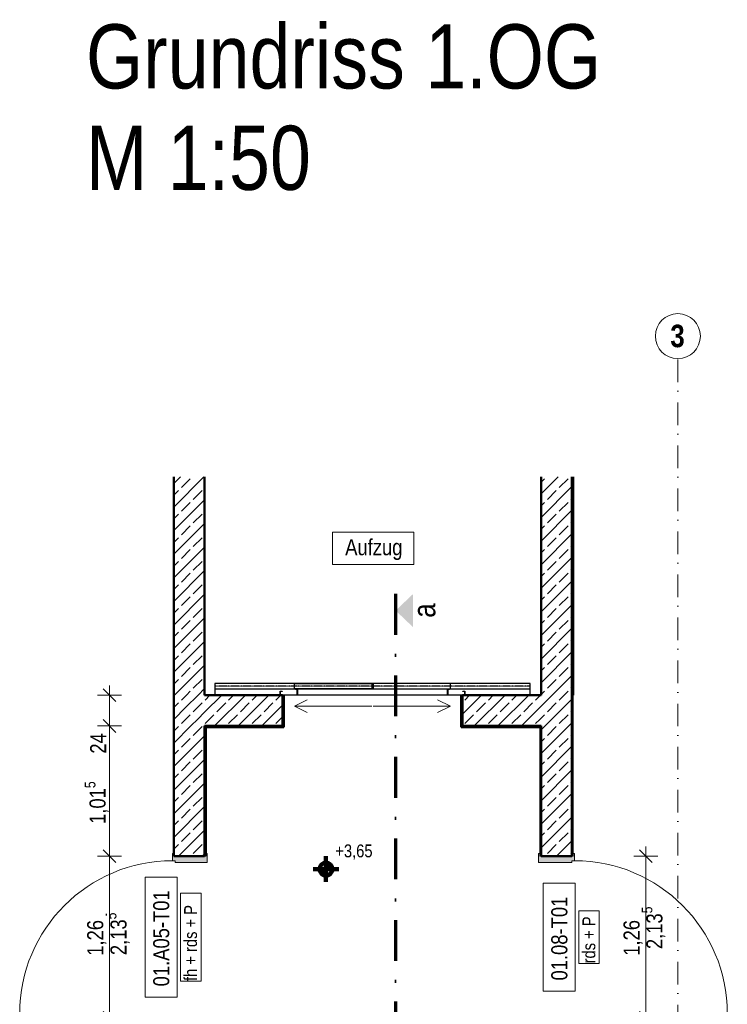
# Model space of a CAD drawing. Header units: metres. Extents: x -58265 to 688021, y -56222 to 35250.
# Tile 18 of 67: x 533799 to 539309, y -46342 to -38673. Entities that reach past the tile are written whole.
import ezdxf

# ---------------------------------------------------------------- set-up
doc = ezdxf.new("R2010")
doc.units = ezdxf.units.M
doc.header["$LTSCALE"] = 0.05
for name, pattern in [('Strichlinie_ eng', [46, 30, -16]), ('Strichpunktlinie', [13405.555248, 7055.555344, -3527.777672, 0, -2822.222233]), ('Strichpunktlinie_ lang', [12700, 6350, -3175, 0, -3175]), ('Wipeout_Contour', [20000, 0, -20000])]:
    doc.linetypes.add(name, pattern=pattern)
for name, color, linetype in [('A_1_Bauteilschraffuren', 7, 'Continuous'), ('A_1_Schraffuren', 7, 'Continuous'), ('A_1_Treppen', 7, 'Continuous'), ('A_1_Wände_Innen_Massiv', 7, 'Continuous'), ('A_4_Detail_Inhalt', 7, 'Continuous'), ('A_4_Etiketten_allgemein_100_50', 7, 'Continuous'), ('A_5_Detail_Bemaßung', 7, 'Continuous'), ('A_5_Detail_Inhalt', 7, 'Continuous')]:
    doc.layers.add(name, color=color, linetype=linetype)
doc.styles.add('ERSTELLTER_STIL_2', font='txt')
doc.styles.add('ERSTELLTER_STIL_4', font='txt')
doc.dimstyles.new('ERSTELLTER_STIL__2', dxfattribs={"dimtxt": 125, "dimasz": 95, "dimexe": 0.18, "dimexo": 0.0625, "dimgap": 0, "dimtad": 1, "dimlfac": 0.001, "dimzin": 0, "dimdsep": 46, "dimtxsty": 'ERSTELLTER_STIL_2', "dimblk": 'ARROWHEAD_6', "dimblk1": 'ARROWHEAD_6', "dimblk2": 'ARROWHEAD_6', "dimcen": 0.09, "dimse1": 1, "dimse2": 1, "dimclrd": 7, "dimclre": 7, "dimclrt": 7, "dimazin": 0, "dimtfac": 1, "dimtdec": 4, "dimtmove": 0, "dimatfit": 3, "dimfxl": 1, "dimtolj": 1, "dimtzin": 0, "dimarcsym": 0})
pattern_1 = [(0, (521223.22, -54588.84), (0, 86.60254), [0, -50]), (0, (521248.22, -54545.54), (0, 86.60254), [0, -50])]
pattern_2 = [(45, (521223.22, -54588.84), (-91.9239, 91.9239), []), (45, (521177.26, -54542.88), (-91.9239, 91.9239), [97.5, -32.5])]

# ---------------------------------------------------------------- blocks, each defined once
blk = doc.blocks.new('*D29', base_point=(521223.2, -54588.8))
at = {"layer": 'A_5_Detail_Bemaßung', "color": 7, "linetype": 'Continuous', "lineweight": 15}
for p, q in [((534447.4, -45138.3), (534547.4, -45238.3)), ((534591.2, -45188.3), (534403.7, -45188.3)), ((534497.4, -46448.3), (534497.4, -45188.3)), ((534591.2, -46448.3), (534403.7, -46448.3)), ((534447.4, -46398.3), (534547.4, -46498.3))]:
    blk.add_line(p, q, dxfattribs=at)
at = {"color": 254, "linetype": 'Wipeout_Contour', "lineweight": 0, "ltscale": 2145482.03827088}
blk.add_wipeout([(534493.7, -45984.9), (534493.7, -45651.7), (534326.2, -45651.7), (534326.2, -45984.9)], dxfattribs=at).dxf.layer = 'A_1_Schraffuren'
at = {"layer": 'A_5_Detail_Bemaßung', "color": 7, "lineweight": 15, "insert": (534472.4, -45963.6), "char_height": 125, "attachment_point": 7, "rotation": 90, "style": 'ERSTELLTER_STIL_2'}
blk.add_mtext('\\A1;{\\pql;\\fSwis721 Cn BT|b0|i0|c0|p0;\\W1.000000;1,26}', dxfattribs=at)
blk = doc.blocks.new('ARROWHEAD_6')
at = {"color": 0, "linetype": 'Continuous', "lineweight": 0}
for p, q in [((0, 0), (-1, 0)), ((-0.5, -0.5), (0.5, 0.5))]:
    blk.add_line(p, q, dxfattribs=at)
blk = doc.blocks.new('*D30', base_point=(521223.2, -54588.8))
at = {"layer": 'A_5_Detail_Bemaßung', "color": 7, "linetype": 'Continuous', "lineweight": 15}
for p, q in [((534591.2, -44173.3), (534403.7, -44173.3)), ((534447.4, -44123.3), (534547.4, -44223.3)), ((534497.4, -45188.3), (534497.4, -44173.3)), ((534447.4, -45138.3), (534547.4, -45238.3)), ((534591.2, -45188.3), (534403.7, -45188.3))]:
    blk.add_line(p, q, dxfattribs=at)
at = {"color": 254, "linetype": 'Wipeout_Contour', "lineweight": 0, "ltscale": 2145125.880986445}
blk.add_wipeout([(534493.7, -44957.8), (534493.7, -44569.8), (534326.2, -44569.8), (534326.2, -44957.8)], dxfattribs=at).dxf.layer = 'A_1_Schraffuren'
at = {"layer": 'A_5_Detail_Bemaßung', "color": 7, "lineweight": 15, "insert": (534503.6, -44936.5), "char_height": 125, "attachment_point": 7, "rotation": 90, "style": 'ERSTELLTER_STIL_2'}
blk.add_mtext('\\A1;{\\pql;\\fSwis721 Cn BT|b0|i0|c0|p0;\\W1.000000;1,01\\fSwis721 Cn BT|b0|i0|c0|p0;\\W1.000000;\\A1{\\H.66x;\\S5^  ;}}', dxfattribs=at)
at = {"color": 254, "linetype": 'Wipeout_Contour', "lineweight": 0, "ltscale": 2144973.805726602}
blk.add_wipeout([(534493.7, -44410.5), (534493.7, -44202), (534326.2, -44202), (534326.2, -44410.5)], dxfattribs=at).dxf.layer = 'A_1_Schraffuren'
at = {"layer": 'A_5_Detail_Bemaßung', "color": 7, "lineweight": 15, "insert": (534472.4, -44389.3), "char_height": 125, "attachment_point": 7, "rotation": 90, "style": 'ERSTELLTER_STIL_2'}
blk.add_mtext('\\A1;{\\pql;\\fSwis721 Cn BT|b0|i0|c0|p0;\\W1.000000;24}', dxfattribs=at)
blk = doc.blocks.new('*D31', base_point=(521223.2, -54588.8))
at = {"layer": 'A_5_Detail_Bemaßung', "color": 7, "linetype": 'Continuous', "lineweight": 15}
for p, q in [((534497.4, -43933.3), (534497.4, -43858.3)), ((534591.2, -43933.3), (534403.7, -43933.3)), ((534547.4, -43983.3), (534447.4, -43883.3)), ((534497.4, -44173.3), (534497.4, -43933.3)), ((534591.2, -44173.3), (534403.7, -44173.3)), ((534447.4, -44123.3), (534547.4, -44223.3))]:
    blk.add_line(p, q, dxfattribs=at)
blk = doc.blocks.new('*D33', base_point=(521223.2, -54588.8))
at = {"layer": 'A_5_Detail_Bemaßung', "color": 7, "linetype": 'Continuous', "lineweight": 15}
for p, q in [((538723.7, -45238.3), (538623.7, -45138.3)), ((538673.7, -45188.3), (538673.7, -45113.3)), ((538767.4, -45188.3), (538579.9, -45188.3)), ((538673.7, -46448.3), (538673.7, -45188.3)), ((538767.4, -46448.3), (538579.9, -46448.3)), ((538623.7, -46398.3), (538723.7, -46498.3))]:
    blk.add_line(p, q, dxfattribs=at)
at = {"color": 254, "linetype": 'Wipeout_Contour', "lineweight": 0, "ltscale": 2162126.455837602}
blk.add_wipeout([(538669.9, -45984.9), (538669.9, -45651.7), (538502.4, -45651.7), (538502.4, -45984.9)], dxfattribs=at).dxf.layer = 'A_1_Schraffuren'
at = {"layer": 'A_5_Detail_Bemaßung', "color": 7, "lineweight": 15, "insert": (538648.7, -45963.6), "char_height": 125, "attachment_point": 7, "rotation": 90, "style": 'ERSTELLTER_STIL_2'}
blk.add_mtext('\\A1;{\\pql;\\fSwis721 Cn BT|b0|i0|c0|p0;\\W1.000000;1,26}', dxfattribs=at)

msp = doc.modelspace()

# ---------------------------------------------------------------- hatches: boundary and pattern name
at = {"layer": 'A_1_Bauteilschraffuren', "linetype": 'Continuous', "lineweight": 15}
h = msp.add_hatch(dxfattribs=at)
h.set_pattern_fill('Beton__Stahlbeton_0002', color=253, style=0, pattern_type=2)
h.set_pattern_definition(pattern_2)
h.paths.add_polyline_path([(535238.558, -43933.264), (535238.558, -42233.264), (534998.558, -42233.264), (534998.558, -43933.264)])
h = msp.add_hatch(dxfattribs=at)
h.set_pattern_fill('Beton__Stahlbeton_0002', color=253, style=0, pattern_type=2)
h.set_pattern_definition(pattern_2)
h.paths.add_polyline_path([(537858.558, -42233.264), (537858.558, -43933.264), (538098.558, -43933.264), (538098.558, -42233.264)])
at = {"layer": 'A_1_Bauteilschraffuren', "linetype": 'Continuous', "lineweight": 13}
h = msp.add_hatch(dxfattribs=at)
h.set_pattern_fill('Verputz_0002', color=251, style=0, pattern_type=2)
h.set_pattern_definition(pattern_1)
h.paths.add_polyline_path([(538098.558, -42233.264), (538108.558, -42243.264), (538108.558, -42233.264)])
h = msp.add_hatch(dxfattribs=at)
h.set_pattern_fill('Verputz_0002', color=251, style=0, pattern_type=2)
h.set_pattern_definition(pattern_1)
h.paths.add_polyline_path([(538098.558, -42243.264), (538108.558, -42243.264), (538098.558, -42233.264)])
h = msp.add_hatch(dxfattribs=at)
h.set_pattern_fill('Verputz_0002', color=251, style=0, pattern_type=2)
h.set_pattern_definition(pattern_1)
h.paths.add_polyline_path([(538098.558, -42243.264), (538098.558, -43933.264), (538108.558, -43933.264), (538108.558, -42243.264)])
at = {"layer": 'A_1_Bauteilschraffuren', "linetype": 'Continuous', "lineweight": 15}
h = msp.add_hatch(dxfattribs=at)
h.set_pattern_fill('Beton__Stahlbeton_0002', color=253, style=0, pattern_type=2)
h.set_pattern_definition(pattern_2)
h.paths.add_polyline_path([(534998.558, -43933.264), (535238.558, -44173.264), (535238.558, -43933.264)])
h = msp.add_hatch(dxfattribs=at)
h.set_pattern_fill('Beton__Stahlbeton_0002', color=253, style=0, pattern_type=2)
h.set_pattern_definition(pattern_2)
h.paths.add_polyline_path([(534998.558, -44173.264), (535238.558, -44173.264), (534998.558, -43933.264)])
h = msp.add_hatch(dxfattribs=at)
h.set_pattern_fill('Beton__Stahlbeton_0002', color=253, style=0, pattern_type=2)
h.set_pattern_definition(pattern_2)
h.paths.add_polyline_path([(535845.655, -43933.264), (535238.558, -43933.264), (535238.558, -44173.264), (535845.655, -44173.264)])
at = {"layer": 'A_1_Bauteilschraffuren', "linetype": 'Continuous', "lineweight": 13}
h = msp.add_hatch(dxfattribs=at)
h.set_pattern_fill('Verputz_0002', color=251, style=0, pattern_type=2)
h.set_pattern_definition(pattern_1)
h.paths.add_polyline_path([(535855.655, -44183.264), (535855.655, -43933.264), (535845.655, -43933.264), (535845.655, -44173.264), (535845.655, -44183.264)])
h = msp.add_hatch(dxfattribs=at)
h.set_pattern_fill('Verputz_0002', color=251, style=0, pattern_type=2)
h.set_pattern_definition(pattern_1)
h.paths.add_polyline_path([(537245.655, -44183.264), (537245.655, -44173.264), (537245.655, -43933.264), (537235.655, -43933.264), (537235.655, -44183.264)])
at = {"layer": 'A_1_Bauteilschraffuren', "linetype": 'Continuous', "lineweight": 15}
h = msp.add_hatch(dxfattribs=at)
h.set_pattern_fill('Beton__Stahlbeton_0002', color=253, style=0, pattern_type=2)
h.set_pattern_definition(pattern_2)
h.paths.add_polyline_path([(537848.558, -43933.264), (537245.655, -43933.264), (537245.655, -44173.264), (537848.558, -44173.264)])
h = msp.add_hatch(dxfattribs=at)
h.set_pattern_fill('Beton__Stahlbeton_0002', color=253, style=0, pattern_type=2)
h.set_pattern_definition(pattern_2)
h.paths.add_polyline_path([(537848.558, -43933.264), (537848.558, -44173.264), (537858.558, -44173.264), (537858.558, -43933.264)])
h = msp.add_hatch(dxfattribs=at)
h.set_pattern_fill('Beton__Stahlbeton_0002', color=253, style=0, pattern_type=2)
h.set_pattern_definition(pattern_2)
h.paths.add_polyline_path([(537858.558, -43933.264), (537858.558, -44173.264), (538098.558, -44173.264), (538098.558, -43933.264)])
at = {"layer": 'A_1_Bauteilschraffuren', "linetype": 'Continuous', "lineweight": 13}
h = msp.add_hatch(dxfattribs=at)
h.set_pattern_fill('Verputz_0002', color=251, style=0, pattern_type=2)
h.set_pattern_definition(pattern_1)
h.paths.add_polyline_path([(538098.558, -43933.264), (538098.558, -45188.264), (538108.558, -45188.264), (538108.558, -43933.264)])
at = {"layer": 'A_1_Bauteilschraffuren', "linetype": 'Continuous', "lineweight": 15}
h = msp.add_hatch(dxfattribs=at)
h.set_pattern_fill('Beton__Stahlbeton_0002', color=253, style=0, pattern_type=2)
h.set_pattern_definition(pattern_2)
h.paths.add_polyline_path([(534998.558, -44173.264), (534998.558, -45188.264), (535238.558, -45188.264), (535238.558, -44173.264)])
at = {"layer": 'A_1_Bauteilschraffuren', "linetype": 'Continuous', "lineweight": 13}
h = msp.add_hatch(dxfattribs=at)
h.set_pattern_fill('Verputz_0002', color=251, style=0, pattern_type=2)
h.set_pattern_definition(pattern_1)
h.paths.add_polyline_path([(535238.558, -44173.264), (535248.558, -44183.264), (535248.558, -44173.264)])
h = msp.add_hatch(dxfattribs=at)
h.set_pattern_fill('Verputz_0002', color=251, style=0, pattern_type=2)
h.set_pattern_definition(pattern_1)
h.paths.add_polyline_path([(535238.558, -44183.264), (535248.558, -44183.264), (535238.558, -44173.264)])
h = msp.add_hatch(dxfattribs=at)
h.set_pattern_fill('Verputz_0002', color=251, style=0, pattern_type=2)
h.set_pattern_definition(pattern_1)
h.paths.add_polyline_path([(535248.558, -44173.264), (535248.558, -44183.264), (535845.655, -44183.264), (535845.655, -44173.264)])
h = msp.add_hatch(dxfattribs=at)
h.set_pattern_fill('Verputz_0002', color=251, style=0, pattern_type=2)
h.set_pattern_definition(pattern_1)
h.paths.add_polyline_path([(537245.655, -44173.264), (537245.655, -44183.264), (537848.558, -44183.264), (537848.558, -44173.264)])
h = msp.add_hatch(dxfattribs=at)
h.set_pattern_fill('Verputz_0002', color=251, style=0, pattern_type=2)
h.set_pattern_definition(pattern_1)
h.paths.add_polyline_path([(537848.558, -44173.264), (537848.558, -44183.264), (537858.558, -44183.264), (537858.558, -44173.264)])
at = {"layer": 'A_1_Bauteilschraffuren', "linetype": 'Continuous', "lineweight": 15}
h = msp.add_hatch(dxfattribs=at)
h.set_pattern_fill('Beton__Stahlbeton_0002', color=253, style=0, pattern_type=2)
h.set_pattern_definition(pattern_2)
h.paths.add_polyline_path([(538098.558, -44173.264), (537858.558, -44173.264), (537858.558, -45188.264), (538098.558, -45188.264)])
at = {"layer": 'A_1_Bauteilschraffuren', "linetype": 'Continuous', "lineweight": 13}
h = msp.add_hatch(dxfattribs=at)
h.set_pattern_fill('Verputz_0002', color=251, style=0, pattern_type=2)
h.set_pattern_definition(pattern_1)
h.paths.add_polyline_path([(535248.558, -44183.264), (535238.558, -44183.264), (535238.558, -45188.264), (535248.558, -45188.264)])
h = msp.add_hatch(dxfattribs=at)
h.set_pattern_fill('Verputz_0002', color=251, style=0, pattern_type=2)
h.set_pattern_definition(pattern_1)
h.paths.add_polyline_path([(537848.558, -44183.264), (537848.558, -45188.264), (537858.558, -45188.264), (537858.558, -44183.264)])
at = {"layer": 'A_1_Bauteilschraffuren', "linetype": 'Continuous', "lineweight": 15}
for points in [[(535258.558, -45238.264), (535258.558, -45168.264), (535248.558, -45168.264), (535248.558, -45188.264), (534998.558, -45188.264), (534998.558, -45168.264), (534988.558, -45168.264), (534988.558, -45223.264), (535008.558, -45223.264), (535008.558, -45238.264)], [(537838.558, -45238.264), (538098.558, -45238.264), (538098.558, -45223.264), (538118.558, -45223.264), (538118.558, -45168.264), (538108.558, -45168.264), (538108.558, -45188.264), (537848.558, -45188.264), (537848.558, -45168.264), (537838.558, -45168.264)]]:
    msp.add_hatch(color=7, dxfattribs=at).paths.add_polyline_path(points)
at = {"layer": 'A_1_Schraffuren', "linetype": 'Continuous', "lineweight": 15}
msp.add_hatch(color=7, dxfattribs=at).paths.add_polyline_path([(536726.099, -43274.891), (536862.242, -43404.749), (536862.242, -43145.033)])
at = {"layer": 'A_1_Schraffuren', "linetype": 'Continuous', "lineweight": 100}
for points in [[(536183.223, -45288.421), (536233.223, -45288.421), (536229.417, -45269.287), (536218.578, -45253.066), (536202.357, -45242.228), (536183.223, -45238.421)], [(536183.223, -45288.421), (536133.223, -45288.421), (536137.029, -45307.556), (536147.868, -45323.777), (536164.089, -45334.615), (536183.223, -45338.421)]]:
    msp.add_hatch(color=7, dxfattribs=at).paths.add_polyline_path(points)

# ---------------------------------------------------------------- linework, layer by layer
at = {"layer": 'A_1_Wände_Innen_Massiv', "color": 7, "linetype": 'Continuous', "lineweight": 50}
for p, q in [((538098.558, -43933.264), (538098.558, -42233.264)), ((535845.655, -44173.264), (535845.655, -43933.264)), ((535855.655, -43933.264), (535855.655, -44183.264)), ((535855.655, -43933.264), (535855.655, -44183.264)), ((537235.655, -43933.264), (537235.655, -44183.264)), ((537235.655, -43933.264), (537235.655, -44183.264)), ((537245.655, -44173.264), (537245.655, -43933.264)), ((537858.558, -43933.264), (537848.558, -43933.264)), ((537858.558, -43933.264), (537848.558, -43933.264)), ((538098.558, -44173.264), (538098.558, -43933.264)), ((535248.558, -44173.264), (535238.558, -44173.264)), ((535238.558, -45188.264), (535238.558, -44173.264)), ((535248.558, -44173.264), (535238.558, -44173.264)), ((535248.558, -44173.264), (535845.655, -44173.264)), ((537245.655, -44173.264), (537848.558, -44173.264)), ((537848.558, -44173.264), (537858.558, -44173.264)), ((537848.558, -44173.264), (537858.558, -44173.264)), ((537858.558, -44173.264), (537858.558, -45188.264)), ((538098.558, -45188.264), (538098.558, -44173.264)), ((535845.655, -44183.264), (535855.655, -44183.264)), ((535845.655, -44183.264), (535855.655, -44183.264)), ((537245.655, -44183.264), (537235.655, -44183.264)), ((537245.655, -44183.264), (537235.655, -44183.264)), ((534998.558, -45188.264), (535238.558, -45188.264)), ((538098.558, -45188.264), (537858.558, -45188.264))]:
    msp.add_line(p, q, dxfattribs=at)
at = {"layer": 'A_1_Wände_Innen_Massiv', "color": 7, "linetype": 'Continuous', "lineweight": 25}
for p, q in [((537773.155, -43843.264), (535318.155, -43843.264)), ((535318.155, -43843.264), (535318.155, -43933.264)), ((535938.155, -43883.264), (535938.155, -43843.264)), ((535938.155, -43843.264), (536540.655, -43843.264)), ((536540.655, -43843.264), (536540.655, -43883.264)), ((537153.155, -43843.264), (536550.655, -43843.264)), ((536550.655, -43843.264), (536550.655, -43883.264)), ((537153.155, -43883.264), (537153.155, -43843.264)), ((537773.155, -43933.264), (537773.155, -43843.264)), ((537773.155, -43888.264), (535318.155, -43888.264)), ((537773.155, -43933.264), (535318.155, -43933.264)), ((535825.655, -43933.264), (535825.655, -43903.264)), ((535825.655, -43903.264), (535842.655, -43903.264)), ((535960.655, -43933.264), (535825.655, -43933.264)), ((535842.655, -43904.764), (535827.155, -43904.764)), ((535827.155, -43904.764), (535827.155, -43931.764)), ((535827.155, -43931.764), (535959.155, -43931.764)), ((535842.655, -43903.264), (535842.655, -43904.764)), ((536540.655, -43883.264), (535938.155, -43883.264)), ((535947.155, -43889.764), (535947.155, -43888.264)), ((535947.155, -43888.264), (535960.655, -43888.264)), ((535959.155, -43889.764), (535947.155, -43889.764)), ((535959.155, -43931.764), (535959.155, -43889.764)), ((535960.655, -43888.264), (535960.655, -43933.264)), ((536550.655, -43883.264), (537153.155, -43883.264)), ((537130.655, -43933.264), (537130.655, -43888.264)), ((537130.655, -43888.264), (537144.155, -43888.264)), ((537265.655, -43933.264), (537130.655, -43933.264)), ((537144.155, -43889.764), (537132.155, -43889.764)), ((537132.155, -43889.764), (537132.155, -43931.764)), ((537132.155, -43931.764), (537264.155, -43931.764)), ((537144.155, -43888.264), (537144.155, -43889.764)), ((537248.655, -43904.764), (537248.655, -43903.264)), ((537248.655, -43903.264), (537265.655, -43903.264)), ((537264.155, -43904.764), (537248.655, -43904.764)), ((537264.155, -43931.764), (537264.155, -43904.764)), ((537265.655, -43903.264), (537265.655, -43933.264)), ((537858.558, -45188.264), (537848.558, -45188.264)), ((538108.558, -45188.264), (538098.558, -45188.264))]:
    msp.add_line(p, q, dxfattribs=at)
at = {"layer": 'A_1_Wände_Innen_Massiv', "color": 7, "linetype": 'Strichlinie_ eng', "lineweight": 25, "ltscale": 0.5}
msp.add_line((537773.155, -43863.264), (535318.155, -43863.264), dxfattribs=at)
at = {"layer": 'A_1_Wände_Innen_Massiv', "color": 7, "linetype": 'Continuous', "lineweight": 15}
for p, q in [((535845.655, -43933.264), (535855.655, -43933.264)), ((537245.655, -43933.264), (537235.655, -43933.264)), ((535938.155, -44019.213), (536038.155, -43969.213)), ((536540.655, -44019.213), (535938.155, -44019.213)), ((535938.155, -44019.213), (536038.155, -44069.213)), ((536550.655, -44019.213), (537153.155, -44019.213)), ((537153.155, -44019.213), (537053.155, -43969.213)), ((537153.155, -44019.213), (537053.155, -44069.213)), ((534988.558, -45223.264), (534988.558, -45168.264)), ((534988.558, -45168.264), (534998.558, -45168.264)), ((534998.558, -45168.264), (534998.558, -45188.264)), ((535248.558, -45188.264), (535248.558, -45168.264)), ((535248.558, -45168.264), (535258.558, -45168.264)), ((535258.558, -45168.264), (535258.558, -45238.264)), ((537848.558, -45168.264), (537838.558, -45168.264)), ((537838.558, -45168.264), (537838.558, -45238.264)), ((537848.558, -45188.264), (537848.558, -45168.264)), ((538118.558, -45168.264), (538108.558, -45168.264)), ((538108.558, -45168.264), (538108.558, -45188.264)), ((538118.558, -45223.264), (538118.558, -45168.264)), ((535008.558, -45223.264), (534988.558, -45223.264)), ((534998.558, -45188.264), (535238.558, -45188.264)), ((535008.558, -45238.264), (535008.558, -45223.264)), ((535258.558, -45238.264), (535008.558, -45238.264)), ((535238.558, -45188.264), (535248.558, -45188.264)), ((535238.558, -45188.264), (535248.558, -45188.264)), ((537838.558, -45238.264), (538098.558, -45238.264)), ((537858.558, -45188.264), (537848.558, -45188.264)), ((538098.558, -45188.264), (537858.558, -45188.264)), ((538108.558, -45188.264), (538098.558, -45188.264)), ((538098.558, -45238.264), (538098.558, -45223.264)), ((538098.558, -45223.264), (538118.558, -45223.264))]:
    msp.add_line(p, q, dxfattribs=at)
at = {"layer": 'A_1_Wände_Innen_Massiv', "color": 150, "linetype": 'Continuous', "lineweight": 18}
for p, q in [((534998.558, -45188.264), (535248.558, -45188.264)), ((534998.558, -45188.264), (535238.558, -45188.264)), ((535238.558, -45188.264), (535248.558, -45188.264)), ((538108.558, -45188.264), (537848.558, -45188.264)), ((537858.558, -45188.264), (537848.558, -45188.264)), ((538098.558, -45188.264), (537858.558, -45188.264)), ((538108.558, -45188.264), (538098.558, -45188.264))]:
    msp.add_line(p, q, dxfattribs=at)
at = {"layer": 'A_1_Wände_Innen_Massiv', "color": 7, "linetype": 'Continuous', "lineweight": 50}
for points in [[(534998.558, -42233.264), (534998.558, -43933.264)], [(535238.558, -43933.264), (535238.558, -42233.264)], [(537858.558, -42233.264), (537858.558, -43933.264)], [(538108.558, -43933.264), (538108.558, -42233.264)], [(534998.558, -43933.264), (534998.558, -45188.264)], [(535845.655, -43933.264), (535238.558, -43933.264)], [(537848.558, -43933.264), (537245.655, -43933.264)], [(535248.558, -45188.264), (535248.558, -44183.264)], [(535248.558, -44183.264), (535845.655, -44183.264)], [(537245.655, -44183.264), (537848.558, -44183.264)]]:
    msp.add_lwpolyline(points, dxfattribs=at)
at = {"layer": 'A_1_Wände_Innen_Massiv', "color": 7, "linetype": 'Continuous', "lineweight": 15}
for points in [[(536234.088, -42664.987), (536234.088, -42914.987), (536867.438, -42914.987), (536867.438, -42664.987)], [(534774.926, -46284.939), (535024.926, -46284.939), (535024.926, -45351.589), (534774.926, -45351.589)], [(538124.77, -45397.404), (537874.77, -45397.404), (537874.77, -46239.124), (538124.77, -46239.124)]]:
    msp.add_lwpolyline(points, close=True, dxfattribs=at)
at = {"layer": 'A_1_Wände_Innen_Massiv', "color": 7, "linetype": 'Continuous', "lineweight": 25}
for points in [[(537858.558, -43933.264), (537848.558, -43933.264)], [(538108.558, -45188.264), (538108.558, -43933.264)], [(537848.558, -44183.264), (537848.558, -45188.264)]]:
    msp.add_lwpolyline(points, dxfattribs=at)
at = {"layer": 'A_4_Detail_Inhalt', "color": 7, "linetype": 'Strichpunktlinie_ lang', "lineweight": 70}
msp.add_line((536726.099, -43145.033), (536726.099, -51700.002), dxfattribs=at)
at = {"layer": 'A_4_Etiketten_allgemein_100_50', "color": 7, "linetype": 'Continuous', "lineweight": 15}
for p, q in [((535210.392, -45476.074), (535050.561, -45476.074)), ((535050.561, -45476.074), (535050.561, -46160.454)), ((535210.392, -46160.454), (535210.392, -45476.074)), ((535050.561, -46160.454), (535210.392, -46160.454))]:
    msp.add_line(p, q, dxfattribs=at)
at = {"layer": 'A_4_Etiketten_allgemein_100_50', "color": 7, "linetype": 'Continuous', "lineweight": 15, "flags": 128}
msp.add_lwpolyline([(535050.561, -46160.454), (535050.561, -45476.074), (535210.392, -45476.074), (535210.392, -46160.454)], close=True, dxfattribs=at)
at = {"layer": 'A_5_Detail_Bemaßung', "color": 7, "linetype": 'Continuous', "lineweight": 100}
for p, q in [((536183.223, -45388.421), (536183.223, -45188.421)), ((536083.223, -45288.421), (536283.223, -45288.421))]:
    msp.add_line(p, q, dxfattribs=at)
msp.add_circle((536183.223, -45288.421), 50, dxfattribs=at)
at = {"layer": 'A_5_Detail_Inhalt', "color": 7, "linetype": 'Strichpunktlinie', "lineweight": 15, "ltscale": 0.5}
msp.add_line((538923.558, -52557.42), (538923.558, -41312.262), dxfattribs=at)
at = {"layer": 'A_5_Detail_Inhalt', "color": 7, "linetype": 'Continuous', "lineweight": 15}
msp.add_circle((538923.558, -41137.262), 175, dxfattribs=at)

# ---------------------------------------------------------------- texts
at = {"layer": 'A_1_Wände_Innen_Massiv', "color": 7, "linetype": 'Continuous', "lineweight": 25, "insert": (534314.684, -40005.367), "char_height": 500, "attachment_point": 7, "line_spacing_factor": 0.947655, "style": 'ERSTELLTER_STIL_2'}
msp.add_mtext('\\A1;{\\pql;\\fSwis721 Cn BT|b0|i0|c0|p0;\\W1.000000;Grundriss 1.OG\\P\\pql;\\fSwis721 Cn BT|b0|i0|c0|p0;\\W1.000000;M 1:50}', dxfattribs=at)
at = {"layer": 'A_1_Wände_Innen_Massiv', "color": 7, "linetype": 'Continuous', "lineweight": 25, "insert": (536333.07, -42881.472), "char_height": 125, "attachment_point": 7, "style": 'ERSTELLTER_STIL_2'}
msp.add_mtext('\\A1;{\\pql;\\fSwis721 Cn BT|b0|i0|c0|p0;\\W1.000000;Aufzug}', dxfattribs=at)
at = {"layer": 'A_1_Wände_Innen_Massiv', "color": 7, "linetype": 'Continuous', "lineweight": 25, "char_height": 125, "attachment_point": 7, "rotation": 90, "style": 'ERSTELLTER_STIL_2'}
for s, insert in [('\\A1;{\\pql;\\fSwis721 Cn BT|b0|i0|c0|p0;\\W1.000000;0\\fSwis721 Cn BT|b0|i0|c0|p0;\\W1.000000;1\\fSwis721 Cn BT|b0|i0|c0|p0;\\W1.000000;.A05-T01}', (534964.949, -46201.932)), ('\\A1;{\\pql;\\fSwis721 Cn BT|b0|i0|c0|p0;\\W1.000000;01.08-T0\\fSwis721 Cn BT|b0|i0|c0|p0;\\W1.000000;1}', (538064.793, -46156.114))]:
    msp.add_mtext(s, dxfattribs=dict(at, insert=insert))
at = {"layer": 'A_4_Detail_Inhalt', "color": 7, "linetype": 'Continuous', "lineweight": 100, "insert": (536948.679, -43274.891), "char_height": 175, "attachment_point": 5, "rotation": 90, "style": 'ERSTELLTER_STIL_2'}
msp.add_mtext('\\A1;{\\pqc;\\fSwis721 Cn BT|b0|i0|c0|p0;\\W1.000000;a}', dxfattribs=at)
at = {"layer": 'A_4_Etiketten_allgemein_100_50', "color": 7, "linetype": 'Continuous', "lineweight": 15, "insert": (535180.357, -46160.454), "char_height": 100, "attachment_point": 7, "rotation": 90, "style": 'ERSTELLTER_STIL_2'}
msp.add_mtext('\\A1;{\\pql;\\fSwis721 Cn BT|b0|i0|c0|p0;\\W1.000000;fh\\fSwis721 Cn BT|b0|i0|c0|p0;\\W1.000000; + \\fSwis721 Cn BT|b0|i0|c0|p0;\\W1.000000;rd\\fSwis721 Cn BT|b0|i0|c0|p0;\\W1.000000;s\\fSwis721 Cn BT|b0|i0|c0|p0;\\W1.000000; + \\fSwis721 Cn BT|b0|i0|c0|p0;\\W1.000000;P}', dxfattribs=at)
at = {"layer": 'A_5_Detail_Inhalt', "color": 7, "linetype": 'Continuous', "lineweight": 20, "insert": (538865.224, -41048.167), "char_height": 175, "attachment_point": 1, "style": 'ERSTELLTER_STIL_4'}
msp.add_mtext('\\A1;{\\pql;\\pt0;\\fSwis721 Cn BT|b1|i0|c0|p0;\\W1.000000;3}', dxfattribs=at)

# ---------------------------------------------------------------- wipeouts: each hides what was drawn before it
at = {"color": 7, "linetype": 'Wipeout_Contour', "lineweight": 20, "ltscale": 2146131.559560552}
msp.add_wipeout([(534476.122, -45965.707), (534476.122, -45620.231), (534674.039, -45620.231), (534674.039, -45965.707)], dxfattribs=at).dxf.layer = 'A_1_Treppen'
at = {"color": 7, "linetype": 'Wipeout_Contour', "lineweight": 20, "ltscale": 2162747.097247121}
msp.add_wipeout([(538649.088, -45918.787), (538649.088, -45573.311), (538847.005, -45573.311), (538847.005, -45918.787)], dxfattribs=at).dxf.layer = 'A_1_Treppen'

# ---------------------------------------------------------------- next in the draw order: linework, layer by layer
at = {"layer": 'A_1_Wände_Innen_Massiv', "color": 7, "linetype": 'Continuous', "lineweight": 15}
for centre, start, end in [((534988.558, -46413.264), 90, 180), ((538118.558, -46413.264), 0, 90)]:
    msp.add_arc(centre, 1190, start, end, dxfattribs=at)

# ---------------------------------------------------------------- next in the draw order: texts
at = {"layer": 'A_1_Treppen', "color": 7, "linetype": 'Continuous', "lineweight": 20, "char_height": 125, "attachment_point": 8, "rotation": 90, "style": 'ERSTELLTER_STIL_2'}
for insert in [(534667.051, -45792.969), (538840.017, -45746.049)]:
    msp.add_mtext('\\A1;{\\pqc;\\pt400;\\fSwis721 Cn BT|b0|i0|c0|p0;\\W1.000000;2,13\\fSwis721 Cn BT|b0|i0|c0|p0;\\W1.000000;\\A1{\\H.66x;\\S5^  ;}}', dxfattribs=dict(at, insert=insert))

# ---------------------------------------------------------------- next in the draw order: wipeouts: each hides what was drawn before it
at = {"color": 254, "linetype": 'Wipeout_Contour', "lineweight": 0, "ltscale": 2153304.731151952}
msp.add_wipeout([(536234.92, -45236.724), (536621.398, -45236.724), (536621.398, -45093.867), (536234.92, -45093.867)], dxfattribs=at).dxf.layer = 'A_1_Schraffuren'

# ---------------------------------------------------------------- next in the draw order: texts
at = {"layer": 'A_5_Detail_Bemaßung', "color": 7, "lineweight": 15, "insert": (536256.349, -45215.296), "char_height": 100, "attachment_point": 7, "style": 'ERSTELLTER_STIL_2'}
msp.add_mtext('\\A1;{\\pql;\\fSwis721 Cn BT|b0|i0|c0|p0;\\W1.000000;+3,65}', dxfattribs=at)

# ---------------------------------------------------------------- next in the draw order: dimensions: what is measured, and where the dimension line sits
at = {"layer": 'A_5_Detail_Bemaßung', "color": 7, "linetype": 'Continuous', "lineweight": 15}
for base, p1, p2, picture, middle in [((534497.439, -45188.264), (534998.558, -46448.264), (534998.558, -45188.264), '*D29', (534409.939, -45801.787)), ((538673.691, -45188.264), (538118.714, -46448.264), (538093.618, -45188.264), '*D33', (538586.191, -45801.787))]:
    dim = msp.add_linear_dim(base=base, p1=p1, p2=p2, angle=90, dimstyle='ERSTELLTER_STIL__2', dxfattribs=at)
    dim.commit()
    dim.dimension.update_dxf_attribs({"geometry": picture, "text_midpoint": middle, "dimtype": 160, "text_rotation": 90})

# ---------------------------------------------------------------- next in the draw order: linework, layer by layer
at = {"layer": 'A_4_Etiketten_allgemein_100_50', "color": 7, "linetype": 'Continuous', "lineweight": 15}
for p, q in [((538311.998, -45613.479), (538152.167, -45613.479)), ((538152.167, -45613.479), (538152.167, -46023.049)), ((538311.998, -46023.049), (538311.998, -45613.479)), ((538152.167, -46023.049), (538311.998, -46023.049))]:
    msp.add_line(p, q, dxfattribs=at)
at = {"layer": 'A_4_Etiketten_allgemein_100_50', "color": 7, "linetype": 'Continuous', "lineweight": 15, "flags": 128}
msp.add_lwpolyline([(538152.167, -46023.049), (538152.167, -45613.479), (538311.998, -45613.479), (538311.998, -46023.049)], close=True, dxfattribs=at)

# ---------------------------------------------------------------- next in the draw order: texts
at = {"layer": 'A_4_Etiketten_allgemein_100_50', "color": 7, "linetype": 'Continuous', "lineweight": 15, "insert": (538281.963, -46023.049), "char_height": 100, "attachment_point": 7, "rotation": 90, "style": 'ERSTELLTER_STIL_2'}
msp.add_mtext('\\A1;{\\pql;\\fSwis721 Cn BT|b0|i0|c0|p0;\\W1.000000;rd\\fSwis721 Cn BT|b0|i0|c0|p0;\\W1.000000;s\\fSwis721 Cn BT|b0|i0|c0|p0;\\W1.000000; + \\fSwis721 Cn BT|b0|i0|c0|p0;\\W1.000000;P}', dxfattribs=at)

# ---------------------------------------------------------------- next in the draw order: dimensions: what is measured, and where the dimension line sits
at = {"layer": 'A_5_Detail_Bemaßung', "color": 7, "linetype": 'Continuous', "lineweight": 15}
dim = msp.add_linear_dim(base=(534497.438701, -44173.264143), p1=(534998.557697, -45188.264139), p2=(535238.557697, -44173.264143), angle=90, dimstyle='ERSTELLTER_STIL__2', dxfattribs=at)
dim.commit()
dim.dimension.update_dxf_attribs({"geometry": '*D30', "text_midpoint": (534409.938701, -44606.403136), "dimtype": 160, "text_rotation": 90})

# ---------------------------------------------------------------- next in the draw order: dimensions: what is measured, and where the dimension line sits
dim = msp.add_linear_dim(base=(534497.439, -43933.264), p1=(535238.558, -44173.264), p2=(535238.558, -43933.264), angle=90, dimstyle='ERSTELLTER_STIL__2', dxfattribs=at)
dim.commit()
dim.dimension.update_dxf_attribs({"geometry": '*D31', "text_midpoint": (534409.939, -44294.152), "dimtype": 160, "text_rotation": 90})

doc.saveas('drawing.dxf')
